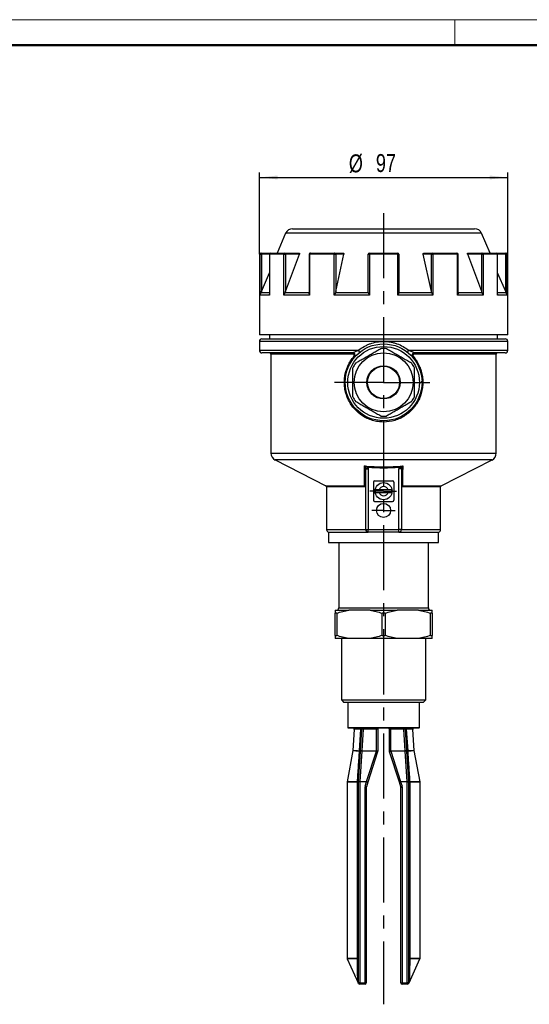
# Model space of a CAD drawing. Header units: millimetres. Extents: x 0 to 420, y 0 to 297.
# Tile 3 of 7: x 125 to 225, y 105 to 297. Entities that reach past the tile are written whole.
import ezdxf

# ---------------------------------------------------------------- set-up
doc = ezdxf.new("R2010")
doc.units = ezdxf.units.MM
doc.linetypes.add('CENTERX2', pattern=[20.32, 12.7, -2.54, 2.54, -2.54])
doc.layers.add('ОСЕВЫЕ', color=7, linetype='Continuous')
doc.layers.add('ОСНОВНОЙ', color=7, linetype='Continuous', lineweight=25)
doc.styles.add('SLDTEXTSTYLE4', font='TXT', dxfattribs={"width": 0.75})
doc.dimstyles.new('SLDDIMSTYLE0', dxfattribs={"dimtxt": 3.5, "dimasz": 3.556, "dimexe": 0, "dimexo": 0.0625, "dimgap": 0.875, "dimtad": 1, "dimdec": 0, "dimlfac": 2, "dimrnd": 1e-09, "dimzin": 12, "dimdsep": 46, "dimtxsty": 'SLDTEXTSTYLE4', "dimsah": 1, "dimcen": 0.09, "dimadec": 0, "dimazin": 3, "dimtfac": 1, "dimtdec": 0, "dimtofl": 0, "dimtmove": 0, "dimatfit": 3, "dimfxl": 0, "dimfrac": 2, "dimtolj": 1, "dimtzin": 12, "dimarcsym": 0})

# ---------------------------------------------------------------- blocks, each defined once
blk = doc.blocks.new('_D')
at = {"layer": 'ОСЕВЫЕ'}
for p, q in [((171.83, 251.19), (171.83, 267.19)), ((171.83, 266.19), (220.33, 266.19)), ((220.33, 251.19), (220.33, 267.19))]:
    blk.add_line(p, q, dxfattribs=at)
for points in [[(171.83, 266.19), (175.38, 265.81), (175.38, 266.57)], [(220.33, 266.19), (216.77, 266.57), (216.77, 265.81)]]:
    blk.add_solid(points, dxfattribs=at)
at = {"layer": 'ОСЕВЫЕ', "char_height": 3.5, "attachment_point": 1, "style": 'SLDTEXTSTYLE4'}
for s, insert in [('%%c', (189.3, 270.7)), ('97', (194.58, 270.76))]:
    blk.add_mtext(s, dxfattribs=dict(at, insert=insert))

msp = doc.modelspace()

# ---------------------------------------------------------------- linework, layer by layer
at = {"color": 7, "linetype": 'Continuous', "lineweight": 18}
msp.add_line((0, 297), (420, 297), dxfattribs=at)
at = {"color": 7, "linetype": 'Continuous', "lineweight": 50}
msp.add_line((415, 292), (20, 292), dxfattribs=at)
at = {"color": 7, "linetype": 'Continuous', "lineweight": 25}
for p, q in [((178.31, 256.19), (196.08, 256.19)), ((196.08, 256.19), (213.84, 256.19)), ((176.94, 255.29), (175.28, 251.44)), ((216.88, 251.44), (215.22, 255.29)), ((171.83, 251.19), (171.83, 235.44)), ((171.99, 243.18), (171.99, 251.19)), ((171.99, 251.19), (172.24, 251.19)), ((172.08, 251.44), (172.24, 251.44)), ((172.24, 251.44), (174.06, 251.44)), ((172.24, 251.44), (172.24, 251.19)), ((172.24, 251.19), (172.24, 243.95)), ((173.81, 251.19), (173.81, 243.41)), ((173.83, 251.19), (173.83, 243.18)), ((176.6, 251.19), (173.83, 251.19)), ((174.06, 251.44), (176.81, 251.44)), ((176.6, 243.18), (176.6, 251.19)), ((176.6, 251.19), (176.93, 251.19)), ((176.81, 251.44), (179.6, 251.44)), ((176.93, 243.95), (179.66, 251.19)), ((176.93, 251.19), (176.93, 243.95)), ((179.66, 251.19), (176.93, 251.19)), ((181.53, 251.19), (181.53, 243.67)), ((181.63, 251.19), (181.63, 243.18)), ((186.44, 251.19), (181.63, 251.19)), ((181.78, 251.44), (186.54, 251.44)), ((186.44, 243.18), (186.44, 251.19)), ((186.44, 251.19), (186.76, 251.19)), ((186.54, 251.44), (188.15, 251.44)), ((186.76, 243.95), (188.33, 251.19)), ((186.76, 251.19), (186.76, 243.95)), ((188.33, 251.19), (186.76, 251.19)), ((193.08, 243.95), (193.08, 251.19)), ((193.08, 251.19), (193.3, 251.19)), ((193.3, 251.19), (193.3, 243.18)), ((198.86, 251.19), (193.3, 251.19)), ((193.33, 251.44), (198.83, 251.44)), ((198.86, 243.18), (198.86, 251.19)), ((198.86, 251.19), (199.08, 251.19)), ((199.08, 251.19), (199.08, 243.95)), ((205.4, 243.95), (203.83, 251.19)), ((205.4, 251.19), (203.83, 251.19)), ((204, 251.44), (205.62, 251.44)), ((205.4, 243.95), (205.4, 251.19)), ((205.4, 251.19), (205.72, 251.19)), ((205.62, 251.44), (210.38, 251.44)), ((205.72, 251.19), (205.72, 243.18)), ((210.53, 251.19), (205.72, 251.19)), ((210.53, 243.18), (210.53, 251.19)), ((210.63, 243.67), (210.63, 251.19)), ((215.23, 243.95), (212.5, 251.19)), ((215.23, 251.19), (212.5, 251.19)), ((212.56, 251.44), (215.35, 251.44)), ((215.23, 243.95), (215.23, 251.19)), ((215.23, 251.19), (215.55, 251.19)), ((215.35, 251.44), (218.1, 251.44)), ((215.55, 251.19), (215.55, 243.18)), ((218.33, 251.19), (215.55, 251.19)), ((218.1, 251.44), (219.92, 251.44)), ((218.33, 243.18), (218.33, 251.19)), ((218.35, 243.4), (218.35, 251.19)), ((219.92, 251.44), (219.92, 251.19)), ((219.92, 251.44), (220.08, 251.44)), ((219.92, 251.19), (220.17, 251.19)), ((219.92, 243.95), (219.92, 251.19)), ((220.17, 251.19), (220.17, 243.18)), ((220.33, 235.44), (220.33, 251.19)), ((172.24, 243.95), (173.81, 247.56)), ((219.92, 243.95), (218.35, 247.56)), ((173.83, 243.18), (171.99, 243.18)), ((181.63, 243.18), (176.6, 243.18)), ((176.93, 243.95), (176.81, 243.68)), ((181.53, 243.68), (176.81, 243.68)), ((193.3, 243.18), (186.44, 243.18)), ((186.76, 243.95), (186.67, 243.68)), ((193.11, 243.68), (186.67, 243.68)), ((193.11, 243.68), (193.08, 243.95)), ((205.72, 243.18), (198.86, 243.18)), ((205.49, 243.68), (199.05, 243.68)), ((205.49, 243.68), (205.4, 243.95)), ((215.55, 243.18), (210.53, 243.18)), ((215.35, 243.68), (210.63, 243.68)), ((215.35, 243.68), (215.23, 243.95)), ((220.17, 243.18), (218.33, 243.18)), ((196.08, 235.44), (171.83, 235.44)), ((172.33, 234.69), (219.83, 234.69)), ((173.83, 235.44), (173.83, 234.69)), ((220.33, 235.44), (196.08, 235.44)), ((218.33, 234.69), (218.33, 235.44)), ((171.83, 234.19), (171.83, 232.44)), ((196.08, 234.19), (171.83, 234.19)), ((220.33, 232.44), (220.33, 234.19)), ((190.04, 231.94), (172.33, 231.94)), ((174.08, 231.69), (174.08, 212.36)), ((219.83, 231.94), (202.11, 231.94)), ((218.08, 212.36), (218.08, 231.69)), ((203.57, 226.14), (203.57, 226.4)), ((174.9, 211.03), (184.82, 206.01)), ((192.56, 209.42), (193.03, 209.58)), ((199.6, 209.42), (199.13, 209.58)), ((207.34, 206.01), (217.26, 211.03)), ((192.58, 209.27), (193.08, 209.27)), ((192.58, 197.44), (192.58, 209.27)), ((193.08, 209.27), (193.08, 197.44)), ((199.08, 197.44), (199.08, 209.27)), ((199.58, 209.27), (199.08, 209.27)), ((199.58, 209.27), (199.58, 197.44)), ((184.95, 205.79), (184.95, 197.43)), ((194.08, 206.69), (194.08, 203.19)), ((194.33, 206.94), (197.83, 206.94)), ((198.08, 206.69), (198.08, 203.19)), ((207.2, 197.43), (207.2, 205.79)), ((196.96, 205.22), (195.2, 205.22)), ((195.2, 204.67), (196.96, 204.67)), ((194.33, 202.94), (197.83, 202.94)), ((185.33, 196.94), (185.33, 194.94)), ((185.33, 196.94), (193.08, 196.94)), ((192.58, 197.44), (193.08, 197.44)), ((193.08, 197.44), (199.08, 197.44)), ((193.08, 196.94), (193.08, 197.44)), ((199.08, 196.94), (193.08, 196.94)), ((199.58, 197.44), (199.08, 197.44)), ((199.08, 196.94), (199.08, 197.44)), ((199.08, 196.94), (206.83, 196.94)), ((206.83, 194.94), (206.83, 196.94)), ((185.33, 194.94), (206.83, 194.94)), ((187.33, 194.94), (187.33, 182.19)), ((204.83, 182.19), (204.83, 194.94)), ((186.63, 181.69), (189.27, 181.69)), ((186.92, 181.11), (186.63, 181.11)), ((186.63, 176.77), (186.63, 181.11)), ((186.92, 181.11), (186.92, 176.77)), ((193.43, 181.69), (189.27, 181.69)), ((193.43, 181.69), (198.72, 181.69)), ((196.37, 181.11), (195.79, 181.11)), ((195.79, 176.77), (195.79, 181.11)), ((196.37, 181.11), (196.37, 176.77)), ((202.88, 181.69), (198.72, 181.69)), ((202.88, 181.69), (205.53, 181.69)), ((205.24, 176.77), (205.24, 181.11)), ((205.53, 181.11), (205.24, 181.11)), ((205.53, 181.11), (205.53, 176.77)), ((186.63, 176.77), (186.92, 176.77)), ((189.27, 176.19), (186.63, 176.19)), ((187.83, 176.19), (187.83, 164.19)), ((193.43, 176.19), (189.27, 176.19)), ((198.72, 176.19), (193.43, 176.19)), ((195.79, 176.77), (196.37, 176.77)), ((202.88, 176.19), (198.72, 176.19)), ((205.53, 176.19), (202.88, 176.19)), ((204.33, 164.19), (204.33, 176.19)), ((205.24, 176.77), (205.53, 176.77)), ((187.83, 164.19), (188.33, 163.69)), ((187.83, 164.19), (204.33, 164.19)), ((203.83, 163.69), (188.33, 163.69)), ((189.08, 163.69), (189.08, 158.79)), ((203.08, 158.79), (203.08, 163.69)), ((203.83, 163.69), (204.33, 164.19)), ((189.08, 158.79), (189.18, 158.69)), ((189.08, 158.79), (203.08, 158.79)), ((202.98, 158.69), (189.18, 158.69)), ((190.36, 158.43), (190.09, 154.3)), ((191.38, 154.22), (191.65, 158.44)), ((191.59, 154.23), (191.86, 158.43)), ((191.86, 158.43), (191.65, 158.44)), ((192.11, 158.44), (191.84, 154.22)), ((192.11, 158.44), (191.86, 158.43)), ((192.11, 158.69), (192.11, 158.44)), ((194.7, 158.44), (192.11, 158.44)), ((194.7, 158.69), (194.7, 158.44)), ((194.95, 158.44), (194.7, 158.44)), ((194.7, 154.22), (194.7, 158.44)), ((194.95, 158.44), (194.95, 154.19)), ((197.45, 158.44), (197.2, 158.44)), ((197.2, 154.19), (197.2, 158.44)), ((197.45, 158.44), (197.45, 158.69)), ((200.04, 158.44), (197.45, 158.44)), ((197.45, 158.44), (197.45, 154.22)), ((200.04, 158.44), (200.04, 158.69)), ((200.3, 158.43), (200.04, 158.44)), ((200.32, 154.22), (200.04, 158.44)), ((200.3, 158.43), (200.51, 158.44)), ((200.3, 158.43), (200.56, 154.23)), ((200.51, 158.44), (200.78, 154.22)), ((202.06, 154.3), (201.8, 158.43)), ((202.98, 158.69), (203.08, 158.79)), ((190.09, 154.29), (188.95, 148.17)), ((191.2, 148.2), (191.59, 154.13)), ((191.59, 154.21), (191.38, 154.22)), ((191.83, 154.17), (191.45, 148.23)), ((191.84, 154.22), (191.59, 154.23)), ((191.59, 154.23), (191.59, 154.13)), ((191.84, 154.22), (191.83, 154.17)), ((194.67, 154.17), (191.83, 154.17)), ((191.84, 154.22), (194.7, 154.22)), ((192.75, 148.22), (194.67, 154.17)), ((194.9, 154.04), (192.99, 148.09)), ((194.7, 154.22), (194.67, 154.17)), ((194.95, 154.19), (194.9, 154.04)), ((194.95, 154.19), (194.95, 154.19)), ((197.25, 154.04), (197.2, 154.19)), ((197.2, 154.19), (197.2, 154.19)), ((199.16, 148.09), (197.25, 154.04)), ((197.49, 154.17), (197.46, 154.22)), ((197.46, 154.22), (200.32, 154.22)), ((197.49, 154.17), (199.4, 148.22)), ((200.32, 154.17), (197.49, 154.17)), ((200.56, 154.23), (200.32, 154.22)), ((200.32, 154.17), (200.32, 154.22)), ((200.7, 148.23), (200.32, 154.17)), ((200.57, 154.13), (200.56, 154.23)), ((200.78, 154.22), (200.57, 154.21)), ((200.57, 154.13), (200.95, 148.2)), ((203.2, 148.19), (202.06, 154.29)), ((202.07, 154.27), (202.07, 154.3)), ((188.95, 148.17), (188.95, 113.75)), ((191.2, 148.18), (190.98, 148.18)), ((190.98, 113.75), (190.98, 148.18)), ((191.2, 148.18), (191.2, 148.17)), ((191.2, 108.94), (191.2, 148.17)), ((191.45, 148.17), (191.2, 148.17)), ((191.45, 148.22), (191.45, 148.23)), ((191.45, 148.17), (191.45, 148.22)), ((191.45, 148.22), (192.75, 148.22)), ((191.45, 148.17), (191.45, 108.94)), ((192.75, 148.17), (191.45, 148.17)), ((192.48, 147.31), (192.75, 148.17)), ((192.99, 148.09), (192.72, 147.23)), ((192.75, 148.22), (192.75, 148.17)), ((192.99, 148.09), (192.75, 148.17)), ((199.4, 148.17), (199.16, 148.09)), ((199.44, 147.23), (199.16, 148.09)), ((199.4, 148.17), (199.4, 148.22)), ((199.4, 148.22), (200.7, 148.22)), ((199.4, 148.17), (199.68, 147.31)), ((200.7, 148.17), (199.4, 148.17)), ((200.7, 148.23), (200.7, 148.22)), ((200.7, 148.17), (200.7, 148.22)), ((200.7, 108.94), (200.7, 148.17)), ((200.7, 148.17), (200.95, 148.17)), ((200.95, 148.17), (200.95, 148.18)), ((200.95, 148.18), (201.18, 148.18)), ((200.95, 148.17), (200.95, 108.94)), ((201.18, 148.18), (201.18, 113.75)), ((203.2, 148.17), (203.2, 148.21)), ((203.2, 113.75), (203.2, 148.2)), ((192.45, 108.94), (192.45, 147.15)), ((192.7, 147.15), (192.45, 147.15)), ((192.72, 147.23), (192.48, 147.31)), ((192.7, 147.15), (192.7, 108.94)), ((199.68, 147.31), (199.44, 147.23)), ((199.45, 108.94), (199.45, 147.15)), ((199.45, 147.15), (199.7, 147.15)), ((199.7, 147.15), (199.7, 108.94)), ((188.98, 113.64), (191.1, 108.93)), ((191.2, 113.75), (190.98, 113.75)), ((201.18, 113.75), (200.95, 113.75)), ((201.06, 108.93), (203.18, 113.64)), ((191.45, 108.94), (191.2, 108.94)), ((191.45, 108.94), (192.45, 108.94)), ((191.45, 108.94), (191.45, 108.69)), ((192.45, 108.69), (191.45, 108.69)), ((192.7, 108.94), (192.45, 108.94)), ((192.45, 108.94), (192.45, 108.69)), ((199.45, 108.94), (199.7, 108.94)), ((199.7, 108.94), (200.7, 108.94)), ((199.7, 108.69), (199.7, 108.94)), ((200.7, 108.69), (199.7, 108.69)), ((200.7, 108.69), (200.7, 108.94)), ((200.95, 108.94), (200.7, 108.94))]:
    msp.add_line(p, q, dxfattribs=at)
at = {"color": 8, "linetype": 'Continuous', "lineweight": 25}
for p, q in [((215.22, 255.29), (176.94, 255.29)), ((171.99, 251.19), (171.83, 251.19)), ((173.81, 251.19), (172.24, 251.19)), ((173.81, 251.19), (173.83, 251.19)), ((181.53, 251.19), (181.63, 251.19)), ((210.53, 251.19), (210.63, 251.19)), ((218.33, 251.19), (218.35, 251.19)), ((219.92, 251.19), (218.35, 251.19)), ((220.33, 251.19), (220.17, 251.19)), ((173.81, 243.68), (172.11, 243.68)), ((220.04, 243.68), (218.35, 243.68)), ((220.33, 234.19), (196.08, 234.19)), ((171.83, 232.44), (191.19, 232.44)), ((190.11, 231.69), (174.08, 231.69)), ((200.97, 232.44), (220.33, 232.44)), ((218.08, 231.69), (202.05, 231.69)), ((174.08, 212.36), (218.08, 212.36)), ((217.26, 211.03), (174.9, 211.03)), ((184.82, 206.01), (192.37, 206.01)), ((192.57, 205.79), (184.95, 205.79)), ((207.2, 205.79), (199.59, 205.79)), ((199.79, 206.01), (207.34, 206.01)), ((184.95, 197.43), (192.58, 197.43)), ((199.58, 197.43), (207.2, 197.43)), ((187.33, 182.19), (204.83, 182.19)), ((191.65, 158.44), (190.36, 158.43)), ((201.8, 158.43), (200.51, 158.44)), ((188.95, 113.75), (190.98, 113.75)), ((190.98, 113.64), (188.98, 113.64)), ((201.18, 113.75), (203.2, 113.75)), ((203.18, 113.64), (201.18, 113.64))]:
    msp.add_line(p, q, dxfattribs=at)
at = {"color": 7, "linetype": 'Continuous', "lineweight": 25, "flags": 128}
for points in [[(176.81, 251.44), (176.83, 251.44), (176.85, 251.42), (176.88, 251.4), (176.89, 251.37), (176.91, 251.33), (176.92, 251.29), (176.93, 251.24), (176.93, 251.19)], [(181.78, 251.44), (181.75, 251.44), (181.72, 251.42), (181.69, 251.4), (181.67, 251.37), (181.65, 251.33), (181.64, 251.29), (181.63, 251.24), (181.63, 251.19)], [(186.54, 251.44), (186.52, 251.44), (186.5, 251.42), (186.48, 251.4), (186.47, 251.37), (186.46, 251.33), (186.45, 251.29), (186.44, 251.24), (186.44, 251.19)], [(205.62, 251.44), (205.64, 251.44), (205.66, 251.42), (205.67, 251.4), (205.69, 251.37), (205.7, 251.33), (205.71, 251.29), (205.72, 251.24), (205.72, 251.19)], [(210.38, 251.44), (210.41, 251.44), (210.44, 251.42), (210.46, 251.4), (210.49, 251.37), (210.5, 251.33), (210.52, 251.29), (210.53, 251.24), (210.53, 251.19)], [(215.35, 251.44), (215.33, 251.44), (215.3, 251.42), (215.28, 251.4), (215.26, 251.37), (215.25, 251.33), (215.24, 251.29), (215.23, 251.24), (215.23, 251.19)], [(194.7, 154.22), (194.7, 154.22), (194.7, 154.22)], [(197.45, 154.22), (197.46, 154.22), (197.46, 154.22)], [(191.2, 113.54), (191.2, 113.56), (191.19, 113.58), (191.17, 113.59), (191.14, 113.61), (191.1, 113.62), (191.06, 113.63), (191.02, 113.64), (190.98, 113.64)], [(201.18, 113.64), (201.13, 113.64), (201.09, 113.63), (201.05, 113.62), (201.02, 113.61), (200.99, 113.59), (200.97, 113.58), (200.96, 113.56), (200.95, 113.54)]]:
    msp.add_lwpolyline(points, dxfattribs=at)
at = {"color": 7, "linetype": 'Continuous', "lineweight": 25}
for centre, radius in [((196.08, 226.19), 7.5), ((196.08, 226.19), 7), ((196.08, 226.19), 5.75), ((196.08, 226.19), 3.25), ((196.08, 226.19), 3.13), ((196.08, 204.94), 1.67), ((196.08, 201.19), 1.37)]:
    msp.add_circle(centre, radius, dxfattribs=at)
for centre, radius, start, end in [((178.31, 254.69), 1.5, 90, 156.666), ((213.84, 254.69), 1.5, 23.334, 90), ((172.08, 251.19), 0.25, 90, 180), ((172.24, 251.19), 0.249, 90.1899, 180.1887), ((174.06, 251.19), 0.25, 90, 180), ((174.07, 251.2), 0.24, 92.5659, 182.3543), ((176.83, 251.21), 0.229, 96.9182, 185.5507), ((181.78, 251.19), 0.25, 90, 180), ((186.52, 251.21), 0.235, 356.1887, 85.5981), ((193.33, 251.19), 0.25, 90, 180), ((193.87, 251.25), 0.57, 160.7177, 186.209), ((198.29, 251.25), 0.57, 353.791, 19.2823), ((198.83, 251.19), 0.25, 0, 90), ((205.64, 251.21), 0.235, 94.4019, 183.8113), ((210.38, 251.19), 0.25, 0, 90), ((215.32, 251.21), 0.229, 354.4493, 83.0818), ((218.1, 251.19), 0.25, 0, 90), ((218.09, 251.2), 0.24, 357.6457, 87.4341), ((219.92, 251.19), 0.249, 359.8113, 89.8101), ((220.08, 251.19), 0.25, 0, 90), ((172.33, 234.19), 0.5, 90, 180), ((219.83, 234.19), 0.5, 0, 90), ((196.08, 226.19), 6.63, 85.0876, 94.9124), ((172.33, 232.44), 0.5, 180, 270), ((173.83, 231.69), 0.25, 0, 90), ((190.04, 231.44), 0.5, 340.8151, 90), ((189.83, 231.75), 0.287, 348.367, 41.9906), ((190.13, 231.03), 0.3, 16.8774, 56.8107), ((190.69, 231.92), 0.724, 10.536, 46.2675), ((201.47, 231.92), 0.724, 133.7325, 169.464), ((202.11, 231.44), 0.5, 90, 221.0145), ((202.02, 231.03), 0.3, 123.1893, 163.1226), ((202.33, 231.75), 0.287, 138.0094, 191.633), ((218.33, 231.69), 0.25, 90, 180), ((219.83, 232.44), 0.5, 270, 0), ((196.08, 226.19), 6.63, 145.0876, 154.9124), ((196.08, 226.19), 6.63, 25.0876, 34.9124), ((196.08, 226.19), 6.63, 205.0876, 214.9124), ((196.08, 226.19), 6.63, 325.0876, 334.9124), ((196.08, 226.19), 6.62, 265.0876, 274.9124), ((175.58, 212.36), 1.5, 180, 243.1721), ((216.58, 212.36), 1.5, 296.8279, 0), ((184.7, 205.79), 0.25, 0, 63.1721), ((194.33, 206.69), 0.25, 90, 180), ((196.08, 204.94), 0.925, 17.2953, 162.7047), ((197.83, 206.69), 0.25, 0, 90), ((207.45, 205.79), 0.25, 116.8279, 180), ((196.08, 204.94), 1.63, 170.2997, 189.7003), ((196.08, 204.94), 0.925, 197.2953, 342.7047), ((196.08, 204.94), 1.63, 350.2997, 9.7003), ((194.33, 203.19), 0.25, 180, 270), ((197.83, 203.19), 0.25, 270, 0), ((185.45, 197.43), 0.5, 180, 255.5225), ((193.08, 197.44), 0.5, 180, 270), ((199.08, 197.44), 0.5, 270, 0), ((206.7, 197.43), 0.5, 284.4775, 0), ((186.83, 182.19), 0.5, 270, 0), ((205.33, 182.19), 0.5, 180, 270), ((190.11, 158.44), 0.25, 357.9998, 90), ((191.61, 158.44), 0.25, 356.3218, 90), ((191.18, 158.5), 0.474, 352.4664, 23.6153), ((195.2, 158.44), 0.25, 90, 180), ((196.95, 158.44), 0.25, 0, 90), ((200.54, 158.44), 0.25, 90, 183.6782), ((200.98, 158.5), 0.474, 156.3847, 187.5336), ((202.05, 158.44), 0.25, 90, 183.0337), ((189.84, 154.32), 0.25, 349.4841, 356.3426), ((189.64, 154.33), 1.74, 355.3384, 356.355), ((191.45, 154.62), 0.434, 260.0518, 288.9518), ((191.75, 153.83), 0.345, 76.5631, 119.3862), ((194.61, 153.78), 0.389, 41.5412, 82.1065), ((197.54, 153.78), 0.389, 97.8935, 138.4588), ((200.4, 153.83), 0.345, 60.6138, 103.4369), ((200.71, 154.62), 0.434, 251.0482, 279.9482), ((202.52, 154.33), 1.74, 183.645, 184.6616), ((191.06, 148.66), 0.459, 259.9684, 288.411), ((191.08, 148.95), 0.756, 262.3915, 279.4897), ((191.03, 151.84), 3.66, 269.176, 272.7023), ((191.39, 147.89), 0.35, 80.1414, 122.9138), ((191.37, 147.9), 0.345, 76.5631, 119.3862), ((191.39, 147.87), 0.35, 80.1414, 122.9138), ((191.45, 148.18), 0.25, 176.3218, 180), ((192.7, 147.83), 0.389, 41.5412, 82.1065), ((199.46, 147.83), 0.389, 97.8935, 138.4588), ((200.76, 147.89), 0.35, 57.0862, 99.8586), ((200.78, 147.9), 0.345, 60.6138, 103.4369), ((200.76, 147.87), 0.35, 57.0862, 99.8586), ((201.1, 148.66), 0.459, 251.589, 280.0316), ((200.7, 148.18), 0.25, 0, 3.6782), ((201.08, 148.95), 0.756, 260.5103, 277.6085), ((201.13, 151.84), 3.66, 267.2977, 270.824), ((192.95, 147.15), 0.5, 162.1811, 180), ((192.95, 147.15), 0.25, 162.1811, 180), ((199.2, 147.15), 0.25, 0, 17.8189), ((199.2, 147.15), 0.5, 0, 17.8189), ((189.2, 113.75), 0.25, 180, 204.2277), ((202.95, 113.75), 0.25, 335.7723, 0), ((191.45, 108.94), 0.25, 180, 270), ((192.45, 108.94), 0.25, 270, 0), ((199.7, 108.94), 0.25, 180, 270), ((200.7, 108.94), 0.25, 270, 0)]:
    msp.add_arc(centre, radius, start, end, dxfattribs=at)
for points, knots in [([(179.6, 251.44), (179.61, 251.44), (179.64, 251.43), (179.67, 251.4), (179.69, 251.34), (179.69, 251.27), (179.67, 251.22), (179.66, 251.19)], [0, 0, 0, 0, 0.191459, 0.382973, 0.574512, 0.775585, 1, 1, 1, 1]), ([(188.15, 251.44), (188.18, 251.44), (188.22, 251.43), (188.28, 251.4), (188.32, 251.34), (188.34, 251.27), (188.33, 251.22), (188.33, 251.19)], [0, 0, 0, 0, 0.191459, 0.382973, 0.574512, 0.775585, 1, 1, 1, 1]), ([(203.83, 251.19), (203.82, 251.22), (203.81, 251.28), (203.84, 251.36), (203.89, 251.41), (203.95, 251.44), (203.99, 251.44), (204, 251.44)], [0, 0, 0, 0, 0.233066, 0.466775, 0.683439, 0.881794, 1, 1, 1, 1]), ([(212.5, 251.19), (212.49, 251.22), (212.47, 251.28), (212.47, 251.36), (212.49, 251.41), (212.52, 251.44), (212.55, 251.44), (212.56, 251.44)], [0, 0, 0, 0, 0.233066, 0.466775, 0.683439, 0.881794, 1, 1, 1, 1]), ([(172.11, 243.68), (172.07, 243.56), (172.01, 243.39), (171.99, 243.23), (171.99, 243.19), (171.99, 243.18)], [0, 0, 0, 0, 0.745349, 0.990854, 1, 1, 1, 1]), ([(172.24, 243.95), (172.22, 243.91), (172.18, 243.81), (172.13, 243.72), (172.11, 243.68)], [0, 0, 0, 0, 0.496886, 1, 1, 1, 1]), ([(173.83, 243.18), (173.83, 243.19), (173.82, 243.23), (173.81, 243.3), (173.81, 243.38), (173.81, 243.41)], [0, 0, 0, 0, 0.020344, 0.566447, 1, 1, 1, 1]), ([(176.81, 243.68), (176.75, 243.56), (176.67, 243.39), (176.62, 243.23), (176.61, 243.19), (176.6, 243.18)], [0, 0, 0, 0, 0.745349, 0.990854, 1, 1, 1, 1]), ([(181.63, 243.18), (181.63, 243.19), (181.61, 243.23), (181.55, 243.39), (181.54, 243.56), (181.53, 243.68)], [0, 0, 0, 0, 0.009146, 0.254651, 1, 1, 1, 1]), ([(186.67, 243.68), (186.61, 243.56), (186.53, 243.39), (186.46, 243.23), (186.44, 243.19), (186.44, 243.18)], [0, 0, 0, 0, 0.745349, 0.990854, 1, 1, 1, 1]), ([(193.3, 243.18), (193.3, 243.19), (193.28, 243.23), (193.21, 243.39), (193.15, 243.56), (193.11, 243.68)], [0, 0, 0, 0, 0.009146, 0.254651, 1, 1, 1, 1]), ([(199.05, 243.68), (199.01, 243.56), (198.95, 243.39), (198.88, 243.23), (198.86, 243.19), (198.86, 243.18)], [0, 0, 0, 0, 0.745349, 0.990854, 1, 1, 1, 1]), ([(199.08, 243.95), (199.08, 243.91), (199.08, 243.81), (199.06, 243.72), (199.05, 243.68)], [0, 0, 0, 0, 0.496886, 1, 1, 1, 1]), ([(205.72, 243.18), (205.72, 243.19), (205.7, 243.23), (205.63, 243.39), (205.55, 243.56), (205.49, 243.68)], [0, 0, 0, 0, 0.009146, 0.254651, 1, 1, 1, 1]), ([(210.63, 243.68), (210.63, 243.62), (210.62, 243.5), (210.58, 243.33), (210.55, 243.23), (210.53, 243.19), (210.53, 243.18)], [0, 0, 0, 0, 0.368039, 0.745938, 0.990875, 1, 1, 1, 1]), ([(215.55, 243.18), (215.55, 243.19), (215.54, 243.23), (215.49, 243.39), (215.41, 243.56), (215.35, 243.68)], [0, 0, 0, 0, 0.009146, 0.254651, 1, 1, 1, 1]), ([(218.34, 243.4), (218.34, 243.37), (218.35, 243.3), (218.34, 243.23), (218.33, 243.19), (218.33, 243.18)], [0, 0, 0, 0, 0.420418, 0.979184, 1, 1, 1, 1]), ([(220.04, 243.68), (220.02, 243.72), (219.98, 243.81), (219.94, 243.91), (219.92, 243.95)], [0, 0, 0, 0, 0.496297, 1, 1, 1, 1]), ([(220.17, 243.18), (220.17, 243.19), (220.17, 243.23), (220.15, 243.39), (220.09, 243.56), (220.04, 243.68)], [0, 0, 0, 0, 0.009146, 0.254651, 1, 1, 1, 1]), ([(190.65, 229.98), (190.88, 230.12), (191.33, 230.38), (192.07, 230.81), (192.85, 231.26), (193.65, 231.72), (194.43, 232.17), (195.04, 232.52), (195.4, 232.73), (195.51, 232.79)], [0, 0, 0, 0, 0.149257, 0.298347, 0.455513, 0.612616, 0.769029, 0.925663, 1, 1, 1, 1]), ([(191.19, 232.44), (191.53, 232.72), (191.89, 232.97), (192.46, 233.29), (192.66, 233.39), (193.06, 233.58), (193.27, 233.66), (193.89, 233.89), (194.32, 234), (194.97, 234.11), (195.19, 234.14), (195.63, 234.18), (195.86, 234.19), (196.08, 234.19)], [0, 0, 0, 0, 0.25, 0.25, 0.375, 0.375, 0.5, 0.5, 0.75, 0.75, 0.875, 0.875, 1, 1, 1, 1]), ([(196.08, 234.19), (196.52, 234.19), (196.96, 234.15), (197.62, 234.04), (197.83, 233.99), (198.26, 233.88), (198.48, 233.81), (199.1, 233.59), (199.5, 233.4), (200.26, 232.97), (200.63, 232.72), (200.97, 232.44)], [0, 0, 0, 0, 0.25, 0.25, 0.375, 0.375, 0.5, 0.5, 0.75, 0.75, 1, 1, 1, 1]), ([(196.65, 232.79), (196.78, 232.72), (197.04, 232.57), (197.45, 232.33), (197.87, 232.09), (198.28, 231.85), (198.83, 231.53), (199.37, 231.22), (199.91, 230.91), (200.32, 230.67), (200.72, 230.44), (201.12, 230.21), (201.38, 230.06), (201.51, 229.98)], [0, 0, 0, 0, 0.085446, 0.17119, 0.258123, 0.345609, 0.423951, 0.583457, 0.664845, 0.747541, 0.830742, 0.915212, 1, 1, 1, 1]), ([(201.86, 231.28), (202.34, 230.72), (202.73, 230.11), (203.11, 229.27), (203.18, 229.1), (203.31, 228.75), (203.37, 228.58), (203.53, 228.05), (203.61, 227.69), (203.69, 227.14), (203.71, 226.96), (203.73, 226.59), (203.74, 226.4), (203.74, 225.84), (203.72, 225.48), (203.62, 224.75), (203.54, 224.38), (203.33, 223.67), (203.21, 223.32), (202.91, 222.66), (202.73, 222.33), (202.44, 221.87), (202.34, 221.72), (202.12, 221.42), (202.01, 221.28), (201.65, 220.86), (201.4, 220.6), (200.85, 220.12), (200.56, 219.89), (199.95, 219.49), (199.63, 219.31), (199.13, 219.08), (198.97, 219.01), (198.62, 218.88), (198.45, 218.82), (197.56, 218.55), (196.83, 218.44), (195.9, 218.44), (195.71, 218.45), (195.34, 218.48), (195.16, 218.5), (194.61, 218.58), (194.25, 218.66), (193.54, 218.87), (193.2, 219), (192.53, 219.31), (192.21, 219.49), (191.75, 219.79), (191.6, 219.9), (191.31, 220.12), (191.17, 220.24), (190.76, 220.6), (190.51, 220.86), (190.03, 221.41), (189.82, 221.71), (189.42, 222.33), (189.25, 222.65), (188.95, 223.32), (188.83, 223.66), (188.62, 224.37), (188.54, 224.74), (188.44, 225.47), (188.41, 225.84), (188.42, 226.39), (188.42, 226.58), (188.45, 226.95), (188.47, 227.13), (188.55, 227.68), (188.63, 228.04), (188.84, 228.75), (188.96, 229.09), (189.42, 230.1), (189.82, 230.72), (190.3, 231.28)], [0, 0, 0, 0, 0.0625, 0.0625, 0.078125, 0.078125, 0.09375, 0.09375, 0.125, 0.125, 0.140625, 0.140625, 0.15625, 0.15625, 0.1875, 0.1875, 0.21875, 0.21875, 0.25, 0.25, 0.28125, 0.28125, 0.296875, 0.296875, 0.3125, 0.3125, 0.34375, 0.34375, 0.375, 0.375, 0.40625, 0.40625, 0.421875, 0.421875, 0.4375, 0.4375, 0.5, 0.5, 0.515625, 0.515625, 0.53125, 0.53125, 0.5625, 0.5625, 0.59375, 0.59375, 0.625, 0.625, 0.640625, 0.640625, 0.65625, 0.65625, 0.6875, 0.6875, 0.71875, 0.71875, 0.75, 0.75, 0.78125, 0.78125, 0.8125, 0.8125, 0.84375, 0.84375, 0.859375, 0.859375, 0.875, 0.875, 0.90625, 0.90625, 0.9375, 0.9375, 1, 1, 1, 1]), ([(190.42, 231.11), (190.3, 230.98), (190.12, 230.77), (189.97, 230.53), (189.92, 230.44)], [0, 0, 0, 0, 0.633004, 1, 1, 1, 1]), ([(191.19, 232.44), (191.07, 232.39), (190.95, 232.35), (190.73, 232.25), (190.62, 232.2), (190.42, 232.1), (190.32, 232.05), (190.19, 232), (190.15, 231.98), (190.09, 231.95), (190.06, 231.94), (190.04, 231.94)], [0, 0, 0, 0, 0.25, 0.25, 0.5, 0.5, 0.75, 0.75, 0.875, 0.875, 1, 1, 1, 1]), ([(190.3, 231.28), (190.33, 231.31), (190.35, 231.36), (190.36, 231.46), (190.35, 231.5), (190.31, 231.59), (190.28, 231.63), (190.2, 231.68), (190.16, 231.69), (190.11, 231.69)], [0, 0, 0, 0, 0.25, 0.25, 0.5, 0.5, 0.75, 0.75, 1, 1, 1, 1]), ([(190.51, 231.28), (190.51, 231.26), (190.5, 231.23), (190.47, 231.19), (190.45, 231.15), (190.43, 231.13), (190.42, 231.12), (190.42, 231.12), (190.42, 231.12), (190.42, 231.12), (190.42, 231.12), (190.42, 231.12), (190.43, 231.12), (190.43, 231.13)], [0, 0, 0, 0, 0.1294082, 0.3326059, 0.4713525, 0.5464967, 0.5608796, 0.5699959, 0.5796395, 0.5950053, 0.6282004, 0.7316678, 1, 1, 1, 1]), ([(202.11, 231.94), (202.1, 231.94), (202.07, 231.95), (202, 231.98), (201.96, 232), (201.84, 232.05), (201.74, 232.1), (201.53, 232.2), (201.43, 232.25), (201.2, 232.35), (201.09, 232.39), (200.97, 232.44)], [0, 0, 0, 0, 0.125, 0.125, 0.25, 0.25, 0.5, 0.5, 0.75, 0.75, 1, 1, 1, 1]), ([(202.29, 230.36), (202.24, 230.45), (202.08, 230.72), (201.88, 230.95), (201.74, 231.11)], [0, 0, 0, 0, 0.3213147, 1, 1, 1, 1]), ([(202.05, 231.69), (202, 231.69), (201.95, 231.68), (201.88, 231.63), (201.84, 231.59), (201.8, 231.5), (201.8, 231.45), (201.81, 231.36), (201.83, 231.31), (201.86, 231.28)], [0, 0, 0, 0, 0.25, 0.25, 0.5, 0.5, 0.75, 0.75, 1, 1, 1, 1]), ([(190.08, 223.38), (190.08, 223.69), (190.08, 224.3), (190.08, 225.26), (190.08, 226.22), (190.08, 227.16), (190.08, 228.1), (190.08, 228.7), (190.08, 229)], [0, 0, 0, 0, 0.1712084, 0.3455817, 0.5027778, 0.6648534, 0.8307219, 1, 1, 1, 1]), ([(202.08, 229), (202.08, 228.7), (202.08, 228.08), (202.08, 227.13), (202.08, 226.17), (202.08, 225.22), (202.08, 224.28), (202.08, 223.68), (202.08, 223.38)], [0, 0, 0, 0, 0.1712084, 0.3455817, 0.5027778, 0.6648534, 0.8307219, 1, 1, 1, 1]), ([(195.51, 219.59), (195.38, 219.67), (195.12, 219.82), (194.71, 220.05), (194.29, 220.3), (193.87, 220.54), (193.33, 220.85), (192.79, 221.16), (192.24, 221.48), (191.84, 221.71), (191.43, 221.95), (191.03, 222.18), (190.78, 222.33), (190.65, 222.4)], [0, 0, 0, 0, 0.085446, 0.17119, 0.258123, 0.345609, 0.423951, 0.583457, 0.664845, 0.747541, 0.830742, 0.915212, 1, 1, 1, 1]), ([(201.51, 222.4), (201.28, 222.27), (200.82, 222), (200.09, 221.58), (199.31, 221.13), (198.51, 220.67), (197.73, 220.22), (197.11, 219.86), (196.76, 219.66), (196.65, 219.59)], [0, 0, 0, 0, 0.149249, 0.298329, 0.453212, 0.612625, 0.767495, 0.925668, 1, 1, 1, 1]), ([(192.37, 206.01), (192.36, 206.64), (192.36, 207.28), (192.35, 208.57), (192.35, 209.22), (192.35, 209.87)], [0, 0, 0, 0, 0.5, 0.5, 1, 1, 1, 1]), ([(192.35, 209.87), (193.59, 209.74), (194.83, 209.68), (197.32, 209.68), (198.57, 209.74), (199.81, 209.87)], [0, 0, 0, 0, 0.5, 0.5, 1, 1, 1, 1]), ([(193.03, 209.58), (192.98, 209.62), (192.92, 209.65), (192.81, 209.71), (192.76, 209.74), (192.59, 209.8), (192.47, 209.84), (192.35, 209.87)], [0, 0, 0, 0, 0.25, 0.25, 0.5, 0.5, 1, 1, 1, 1]), ([(192.56, 209.42), (192.55, 209.47), (192.53, 209.51), (192.5, 209.6), (192.48, 209.64), (192.43, 209.75), (192.39, 209.81), (192.35, 209.87)], [0, 0, 0, 0, 0.25, 0.25, 0.5, 0.5, 1, 1, 1, 1]), ([(199.13, 209.58), (198.12, 209.5), (197.1, 209.45), (195.06, 209.45), (194.04, 209.5), (193.03, 209.58)], [0, 0, 0, 0, 0.5, 0.5, 1, 1, 1, 1]), ([(199.13, 209.58), (199.18, 209.62), (199.23, 209.65), (199.34, 209.71), (199.4, 209.74), (199.57, 209.8), (199.69, 209.84), (199.81, 209.87)], [0, 0, 0, 0, 0.25, 0.25, 0.5, 0.5, 1, 1, 1, 1]), ([(199.6, 209.42), (199.61, 209.47), (199.63, 209.51), (199.66, 209.6), (199.68, 209.64), (199.73, 209.75), (199.77, 209.81), (199.81, 209.87)], [0, 0, 0, 0, 0.25, 0.25, 0.5, 0.5, 1, 1, 1, 1]), ([(199.81, 209.87), (199.8, 209.22), (199.8, 208.57), (199.8, 207.28), (199.8, 206.64), (199.79, 206.01)], [0, 0, 0, 0, 0.5, 0.5, 1, 1, 1, 1]), ([(192.57, 205.79), (192.55, 205.84), (192.52, 205.89), (192.45, 205.96), (192.41, 205.99), (192.37, 206.01)], [0, 0, 0, 0, 0.5, 0.5, 1, 1, 1, 1]), ([(199.59, 205.79), (199.61, 205.84), (199.64, 205.89), (199.71, 205.96), (199.75, 205.99), (199.79, 206.01)], [0, 0, 0, 0, 0.5, 0.5, 1, 1, 1, 1]), ([(195.2, 205.22), (195.12, 205.22), (195.04, 205.22), (194.89, 205.22), (194.82, 205.22), (194.69, 205.22), (194.63, 205.22), (194.53, 205.22), (194.5, 205.22), (194.47, 205.22)], [0, 0, 0, 0, 0.25, 0.25, 0.5, 0.5, 0.75, 0.75, 1, 1, 1, 1]), ([(194.47, 204.67), (194.52, 204.67), (194.62, 204.67), (194.82, 204.67), (194.89, 204.67), (195.04, 204.67), (195.12, 204.67), (195.2, 204.67)], [0, 0, 0, 0, 0.5, 0.5, 0.75, 0.75, 1, 1, 1, 1]), ([(197.69, 205.22), (197.63, 205.22), (197.53, 205.22), (197.34, 205.22), (197.27, 205.22), (197.12, 205.22), (197.04, 205.22), (196.96, 205.22)], [0, 0, 0, 0, 0.5, 0.5, 0.75, 0.75, 1, 1, 1, 1]), ([(196.96, 204.67), (197.04, 204.67), (197.12, 204.67), (197.27, 204.67), (197.34, 204.67), (197.47, 204.67), (197.53, 204.67), (197.62, 204.67), (197.66, 204.67), (197.69, 204.67)], [0, 0, 0, 0, 0.25, 0.25, 0.5, 0.5, 0.75, 0.75, 1, 1, 1, 1]), ([(186.63, 181.69), (186.63, 181.66), (186.63, 181.62), (186.63, 181.54), (186.63, 181.49), (186.63, 181.35), (186.63, 181.24), (186.63, 181.11)], [0, 0, 0, 0, 0.25, 0.25, 0.5, 0.5, 1, 1, 1, 1]), ([(186.92, 181.11), (187.3, 181.24), (187.7, 181.35), (188.48, 181.54), (188.88, 181.63), (189.27, 181.69)], [0, 0, 0, 0, 0.5, 0.5, 1, 1, 1, 1]), ([(196.37, 181.11), (196.75, 181.24), (197.15, 181.35), (197.93, 181.54), (198.33, 181.63), (198.72, 181.69)], [0, 0, 0, 0, 0.5, 0.5, 1, 1, 1, 1]), ([(205.53, 181.11), (205.53, 181.24), (205.53, 181.35), (205.53, 181.54), (205.53, 181.63), (205.53, 181.69)], [0, 0, 0, 0, 0.5, 0.5, 1, 1, 1, 1]), ([(186.63, 176.77), (186.63, 176.65), (186.63, 176.53), (186.63, 176.34), (186.63, 176.26), (186.63, 176.19)], [0, 0, 0, 0, 0.5, 0.5, 1, 1, 1, 1]), ([(195.79, 176.77), (195.4, 176.65), (195.01, 176.53), (194.22, 176.34), (193.83, 176.26), (193.43, 176.19)], [0, 0, 0, 0, 0.5, 0.5, 1, 1, 1, 1]), ([(205.24, 176.77), (204.85, 176.65), (204.46, 176.53), (203.67, 176.34), (203.28, 176.26), (202.88, 176.19)], [0, 0, 0, 0, 0.5, 0.5, 1, 1, 1, 1]), ([(205.53, 176.19), (205.53, 176.22), (205.53, 176.26), (205.53, 176.34), (205.53, 176.39), (205.53, 176.54), (205.53, 176.65), (205.53, 176.77)], [0, 0, 0, 0, 0.25, 0.25, 0.5, 0.5, 1, 1, 1, 1]), ([(190.98, 148.21), (191.05, 149.21), (191.11, 150.21), (191.18, 151.2), (191.21, 151.74), (191.25, 152.27), (191.28, 152.8), (191.31, 153.26), (191.34, 153.73), (191.37, 154.19)], [0, 0, 0, 0, 0.00604992, 0.00604992, 0.00604992, 0.00927669, 0.00927669, 0.00927669, 0.01208356, 0.01208356, 0.01208356, 0.01208356]), ([(194.7, 154.22), (194.71, 154.22), (194.71, 154.22), (194.72, 154.22), (194.72, 154.22), (194.74, 154.22), (194.74, 154.22), (194.77, 154.21), (194.78, 154.21), (194.83, 154.21), (194.86, 154.2), (194.92, 154.19), (194.95, 154.19), (194.95, 154.19)], [0, 0, 0, 0, 0.03125, 0.03125, 0.0625, 0.0625, 0.125, 0.125, 0.25, 0.25, 0.5, 0.5, 1, 1, 1, 1]), ([(197.2, 154.19), (197.2, 154.19), (197.23, 154.19), (197.3, 154.2), (197.33, 154.21), (197.37, 154.21), (197.39, 154.21), (197.41, 154.22), (197.42, 154.22), (197.43, 154.22), (197.44, 154.22), (197.45, 154.22), (197.45, 154.22), (197.45, 154.22)], [0, 0, 0, 0, 0.5, 0.5, 0.75, 0.75, 0.875, 0.875, 0.9375, 0.9375, 0.96875, 0.96875, 1, 1, 1, 1]), ([(200.78, 154.19), (200.85, 153.2), (200.91, 152.2), (200.98, 151.2), (201.01, 150.67), (201.05, 150.14), (201.08, 149.61), (201.12, 149.14), (201.15, 148.67), (201.18, 148.21)], [0, 0, 0, 0, 0.00603364, 0.00603364, 0.00603364, 0.00926041, 0.00926041, 0.00926041, 0.01208356, 0.01208356, 0.01208356, 0.01208356]), ([(188.96, 148.22), (188.96, 148.22), (188.95, 148.2), (188.96, 148.18), (188.96, 148.17)], [0, 0, 0, 0, 0.3610872, 1, 1, 1, 1]), ([(191.07, 109.26), (191.05, 109.44), (191.04, 109.63), (191.02, 109.99), (191.02, 110.17), (191, 110.72), (191, 111.08), (190.98, 112.18), (190.98, 112.91), (190.98, 113.64)], [0, 0, 0, 0, 0.125, 0.125, 0.25, 0.25, 0.5, 0.5, 1, 1, 1, 1]), ([(201.18, 113.64), (201.18, 112.91), (201.17, 112.18), (201.16, 111.08), (201.15, 110.72), (201.14, 110.17), (201.13, 109.99), (201.12, 109.63), (201.11, 109.44), (201.09, 109.26)], [0, 0, 0, 0, 0.5, 0.5, 0.75, 0.75, 0.875, 0.875, 1, 1, 1, 1]), ([(191.2, 109.16), (191.2, 109.17), (191.2, 109.18), (191.19, 109.2), (191.18, 109.21), (191.16, 109.23), (191.14, 109.24), (191.11, 109.25), (191.09, 109.26), (191.07, 109.26)], [0, 0, 0, 0, 0.25, 0.25, 0.5, 0.5, 0.75, 0.75, 1, 1, 1, 1]), ([(191.1, 109.04), (191.1, 109.08), (191.08, 109.15), (191.08, 109.22), (191.07, 109.26)], [0, 0, 0, 0, 0.461502, 1, 1, 1, 1]), ([(191.09, 108.95), (191.09, 108.95), (191.09, 108.96), (191.09, 108.96), (191.09, 108.97), (191.1, 108.98), (191.1, 108.99), (191.1, 109.02), (191.1, 109.03), (191.1, 109.04)], [0, 0, 0, 0, 0.25, 0.25, 0.5, 0.5, 0.75, 0.75, 1, 1, 1, 1]), ([(191.22, 108.82), (191.2, 108.83), (191.18, 108.85), (191.15, 108.87), (191.14, 108.87), (191.11, 108.9), (191.1, 108.93), (191.09, 108.95)], [0, 0, 0, 0, 0.25, 0.25, 0.5, 0.5, 1, 1, 1, 1]), ([(191.18, 109.03), (191.17, 109.04), (191.17, 109.04), (191.16, 109.04), (191.15, 109.04), (191.13, 109.04), (191.12, 109.04), (191.1, 109.04)], [0, 0, 0, 0, 0.25, 0.25, 0.5, 0.5, 1, 1, 1, 1]), ([(191.22, 108.82), (191.21, 108.83), (191.2, 108.84), (191.18, 108.87), (191.18, 108.88), (191.17, 108.92), (191.17, 108.94), (191.17, 108.98), (191.17, 109.01), (191.18, 109.03)], [0, 0, 0, 0, 0.25, 0.25, 0.5, 0.5, 0.75, 0.75, 1, 1, 1, 1]), ([(200.94, 108.82), (200.95, 108.83), (200.96, 108.84), (200.97, 108.87), (200.98, 108.88), (200.99, 108.94), (200.99, 108.98), (200.98, 109.03)], [0, 0, 0, 0, 0.25, 0.25, 0.5, 0.5, 1, 1, 1, 1]), ([(200.94, 108.82), (200.96, 108.83), (200.97, 108.85), (201, 108.87), (201.01, 108.87), (201.04, 108.9), (201.06, 108.93), (201.07, 108.95)], [0, 0, 0, 0, 0.25, 0.25, 0.5, 0.5, 1, 1, 1, 1]), ([(201.09, 109.26), (201.07, 109.26), (201.05, 109.25), (201.01, 109.24), (201, 109.23), (200.98, 109.21), (200.97, 109.2), (200.96, 109.18), (200.95, 109.17), (200.95, 109.16)], [0, 0, 0, 0, 0.25, 0.25, 0.5, 0.5, 0.75, 0.75, 1, 1, 1, 1]), ([(200.98, 109.03), (200.99, 109.04), (200.99, 109.04), (201, 109.04), (201.01, 109.04), (201.03, 109.04), (201.04, 109.04), (201.06, 109.04)], [0, 0, 0, 0, 0.25, 0.25, 0.5, 0.5, 1, 1, 1, 1]), ([(201.07, 108.95), (201.07, 108.95), (201.07, 108.96), (201.07, 108.96), (201.06, 108.97), (201.06, 108.98), (201.06, 108.99), (201.05, 109.02), (201.05, 109.03), (201.06, 109.04)], [0, 0, 0, 0, 0.25, 0.25, 0.5, 0.5, 0.75, 0.75, 1, 1, 1, 1]), ([(201.09, 109.26), (201.08, 109.22), (201.07, 109.15), (201.06, 109.08), (201.06, 109.04)], [0, 0, 0, 0, 0.538498, 1, 1, 1, 1])]:
    msp.add_open_spline(points, degree=3, knots=knots, dxfattribs=at)
for points in [[(193.03, 209.58), (193.06, 209.48), (193.08, 209.38), (193.08, 209.27)], [(199.08, 209.27), (199.08, 209.38), (199.1, 209.48), (199.13, 209.58)], [(192.58, 209.27), (192.58, 209.32), (192.57, 209.37), (192.56, 209.42)], [(199.6, 209.42), (199.58, 209.37), (199.58, 209.32), (199.58, 209.27)], [(193.43, 181.69), (194.23, 181.56), (195.02, 181.36), (195.79, 181.11)], [(202.88, 181.69), (203.68, 181.56), (204.47, 181.36), (205.24, 181.11)], [(189.27, 176.19), (188.47, 176.32), (187.69, 176.52), (186.92, 176.77)], [(198.72, 176.19), (197.92, 176.32), (197.14, 176.52), (196.37, 176.77)], [(190.98, 148.2), (190.98, 148.2), (190.98, 148.2), (190.98, 148.21)], [(190.98, 148.2), (190.98, 148.19), (190.98, 148.19), (190.98, 148.18)], [(190.98, 148.18), (190.98, 148.18), (190.98, 148.18), (190.98, 148.18)], [(201.18, 148.21), (201.18, 148.2), (201.18, 148.2), (201.18, 148.2)], [(201.18, 148.18), (201.18, 148.19), (201.18, 148.19), (201.18, 148.2)], [(201.18, 148.18), (201.18, 148.18), (201.18, 148.18), (201.18, 148.18)], [(190.98, 113.75), (190.98, 113.71), (190.98, 113.68), (190.98, 113.64)], [(201.18, 113.64), (201.18, 113.68), (201.18, 113.71), (201.18, 113.75)]]:
    msp.add_open_spline(points, degree=3, dxfattribs=at)
at = {"color": 8, "linetype": 'Continuous', "lineweight": 25}
for points, knots in [([(190.09, 154.3), (190.09, 154.3), (190.1, 154.3), (190.13, 154.3), (190.16, 154.3), (190.22, 154.29), (190.26, 154.29), (190.35, 154.29), (190.4, 154.28), (190.52, 154.28), (190.58, 154.27), (190.72, 154.26), (190.79, 154.26), (190.95, 154.25), (191.03, 154.24), (191.2, 154.23), (191.29, 154.23), (191.38, 154.22)], [0, 0, 0, 0, 0.125, 0.125, 0.25, 0.25, 0.375, 0.375, 0.5, 0.5, 0.625, 0.625, 0.75, 0.75, 0.875, 0.875, 1, 1, 1, 1]), ([(191.37, 154.19), (191.29, 154.2), (191.2, 154.2), (191.03, 154.21), (190.95, 154.22), (190.79, 154.23), (190.72, 154.23), (190.58, 154.24), (190.51, 154.25), (190.4, 154.25), (190.34, 154.26), (190.25, 154.26), (190.22, 154.26), (190.15, 154.27), (190.13, 154.27), (190.1, 154.27), (190.09, 154.27), (190.09, 154.27)], [0, 0, 0, 0, 0.125, 0.125, 0.25, 0.25, 0.375, 0.375, 0.5, 0.5, 0.625, 0.625, 0.75, 0.75, 0.875, 0.875, 1, 1, 1, 1]), ([(200.78, 154.22), (200.86, 154.23), (201.1, 154.24), (201.48, 154.27), (201.83, 154.29), (202.04, 154.3), (202.04, 154.3), (202.04, 154.3)], [0, 0, 0, 0, 0.111447, 0.347449, 0.583451, 0.819452, 1, 1, 1, 1]), ([(202.05, 154.27), (202.04, 154.27), (202.04, 154.27), (201.83, 154.26), (201.48, 154.24), (201.1, 154.21), (200.86, 154.2), (200.78, 154.19)], [0, 0, 0, 0, 0.179727, 0.415959, 0.652201, 0.888434, 1, 1, 1, 1]), ([(190.98, 148.18), (190.87, 148.18), (190.52, 148.17), (189.95, 148.17), (189.38, 148.17), (189.1, 148.17), (188.97, 148.17), (188.98, 148.17), (188.99, 148.17)], [0, 0, 0, 0, 0.097872, 0.327015, 0.556222, 0.785474, 0.880758, 1, 1, 1, 1]), ([(188.99, 148.21), (188.98, 148.21), (188.97, 148.21), (189.1, 148.21), (189.38, 148.21), (189.95, 148.21), (190.52, 148.21), (190.87, 148.21), (190.98, 148.21)], [0, 0, 0, 0, 0.119094, 0.214331, 0.443341, 0.672397, 0.901433, 1, 1, 1, 1]), ([(201.18, 148.21), (201.28, 148.21), (201.64, 148.21), (202.21, 148.21), (202.77, 148.21), (203.13, 148.21), (203.18, 148.21), (203.2, 148.21)], [0, 0, 0, 0, 0.097328, 0.32663, 0.555957, 0.78524, 1, 1, 1, 1]), ([(203.2, 148.17), (203.18, 148.17), (203.14, 148.17), (202.77, 148.17), (202.21, 148.17), (201.64, 148.17), (201.28, 148.18), (201.18, 148.18)], [0, 0, 0, 0, 0.214911, 0.44445, 0.673941, 0.903364, 1, 1, 1, 1])]:
    msp.add_open_spline(points, degree=3, knots=knots, dxfattribs=at)
at = {"layer": 'ОСЕВЫЕ', "linetype": 'CENTERX2'}
for p, q in [((196.08, 259.25), (196.08, 104.75)), ((196.08, 226.19), (186.52, 226.19)), ((196.08, 226.19), (205.08, 226.19)), ((196.08, 204.94), (193.37, 204.94)), ((196.08, 204.94), (198.6, 204.94)), ((196.08, 201.19), (193.79, 201.19)), ((196.08, 201.19), (198.34, 201.19))]:
    msp.add_line(p, q, dxfattribs=at)
at = {"layer": 'ОСНОВНОЙ', "linetype": 'Continuous', "lineweight": 18}
for p, q in [((210, 292), (210, 297)), ((20, 292), (415, 292)), ((217.5, 292), (217.5, 292))]:
    msp.add_line(p, q, dxfattribs=at)

# ---------------------------------------------------------------- dimensions: what is measured, and where the dimension line sits
at = {"layer": 'ОСЕВЫЕ'}
dim = msp.add_linear_dim(base=(220.33, 266.19), p1=(171.83, 251.19), p2=(220.33, 251.19), text='%%c<>', dimstyle='SLDDIMSTYLE0', dxfattribs=at)
dim.commit()
dim.dimension.update_dxf_attribs({"geometry": '_D', "text_midpoint": (194.52, 266.19), "dimtype": 160})

doc.saveas('drawing.dxf')
